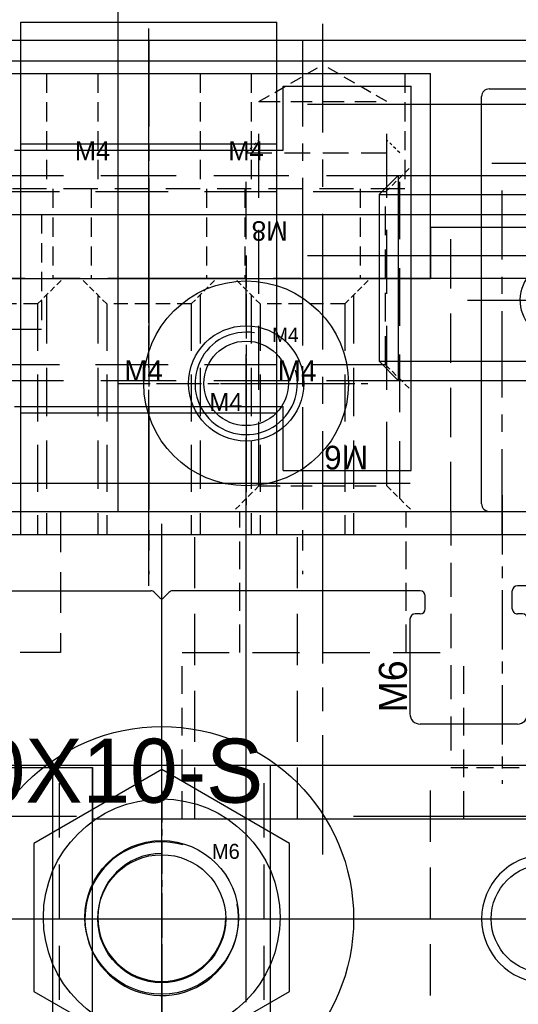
# Model space of a CAD drawing. Header units: millimetres. Extents: x -1657 to 8845, y -11980 to 3013.
# Tile 27 of 256: x 423 to 442, y -940 to -901. Entities that reach past the tile are written whole.
import ezdxf

# ---------------------------------------------------------------- set-up
doc = ezdxf.new("R2010")
doc.units = ezdxf.units.MM
doc.linetypes.add('CENTER', pattern=[2, 1.25, -0.25, 0.25, -0.25])
doc.linetypes.add('DASHED', pattern=[0.75, 0.5, -0.25])
for name, color, linetype in [('压着气缸', 252, 'Continuous'), ('图层13', 17, 'Continuous'), ('图层68', 242, 'Continuous'), ('图层71', 162, 'Continuous'), ('图层72', 183, 'Continuous'), ('图层80', 21, 'Continuous'), ('图层82', 193, 'Continuous'), ('图层86', 101, 'Continuous'), ('图层87', 241, 'Continuous'), ('图层88', 140, 'Continuous'), ('图层89', 93, 'Continuous'), ('图层96', 21, 'Continuous'), ('圆管', 25, 'Continuous'), ('定位气缸', 252, 'Continuous'), ('拔料气缸', 252, 'Continuous')]:
    doc.layers.add(name, color=color, linetype=linetype)

# ---------------------------------------------------------------- blocks, each defined once
blk = doc.blocks.new('6F')
at = {"color": 4, "linetype": 'DASHED', "ltscale": 0.471405}
for p, q in [((1, 2.5), (0, 3.5)), ((1, -2.5), (0, -3.5))]:
    blk.add_line(p, q, dxfattribs=at)
at = {"color": 4, "linetype": 'DASHED', "ltscale": 4.5}
for p, q in [((0.5, 3), (14, 3)), ((0.5, -3), (14, -3))]:
    blk.add_line(p, q, dxfattribs=at)
at = {"color": 4, "linetype": 'DASHED', "ltscale": 0.235702}
for p, q in [((14, 3), (14.5, 2.5)), ((14, -3), (14.5, -2.5))]:
    blk.add_line(p, q, dxfattribs=at)
at = {"color": 4, "linetype": 'DASHED', "ltscale": 2}
blk.add_line((14, 3), (14, -3), dxfattribs=at)
at = {"color": 4, "linetype": 'DASHED', "ltscale": 1.666667}
for p, q in [((1, 2.5), (1, -2.5)), ((16, 2.5), (16, -2.5))]:
    blk.add_line(p, q, dxfattribs=at)
at = {"color": 4, "linetype": 'DASHED', "ltscale": 5}
for p, q in [((1, 2.5), (16, 2.5)), ((1, -2.5), (16, -2.5))]:
    blk.add_line(p, q, dxfattribs=at)
at = {"color": 4, "linetype": 'DASHED', "ltscale": 0.96225}
for p in [(16, 2.5), (16, -2.5)]:
    blk.add_line(p, (17.443, 0), dxfattribs=at)
at = {"color": 1, "linetype": 'CENTER', "ltscale": 4.23765}
blk.add_line((-2.156, 0), (19.033, 0), dxfattribs=at)
blk.add_text('M6', height=0.9239, rotation=90).set_placement((2.565, -1.765))
blk = doc.blocks.new('15CFF')
at = {"layer": '图层71', "color": 1, "linetype": 'CENTER', "ltscale": 3.728372}
blk.add_line((-3.25, -7.894), (-3.25, 7.61), dxfattribs=at)
at = {"layer": '图层71', "color": 4, "linetype": 'DASHED', "ltscale": 2.166667}
for p, q in [((-6.5, 0), (-6.5, 5.5)), ((0, 0), (0, 5.5)), ((-8.75, -6.5), (-8.75, 0)), ((2.25, -6.5), (2.25, 0))]:
    blk.add_line(p, q, dxfattribs=at)
at = {"layer": '图层71', "color": 4, "linetype": 'DASHED', "ltscale": 3.666667}
blk.add_line((-8.75, 0), (2.25, 0), dxfattribs=at)
at = {"layer": '图层71', "ltscale": 4}
blk.add_text('M6', height=1.0943, rotation=90, dxfattribs=at).set_placement((0.029, -2.345))
blk = doc.blocks.new('4A')
at = {"color": 1, "linetype": 'CENTER'}
for p, q in [((0, 5), (0, -5)), ((-5, 0), (5, 0))]:
    blk.add_line(p, q, dxfattribs=at)
for radius in [4, 2.25]:
    blk.add_circle((0, 0), radius)
blk.add_text('M4', height=0.6969).set_placement((-1.438, -1.078))
blk = doc.blocks.new('4C')
at = {"color": 1, "linetype": 'CENTER', "ltscale": 1.3982}
for p, q in [((0, 3.496), (0, -3.496)), ((-3.496, 0), (3.496, 0))]:
    blk.add_line(p, q, dxfattribs=at)
blk.add_circle((0, 0), 1.65)
at = {"color": 2, "linetype": 'Continuous'}
blk.add_arc((0, 0), 2, 80.7475, 15.0508, dxfattribs=at)
blk.add_text('M4', height=0.5584).set_placement((1.013, 1.613))
blk = doc.blocks.new('18A9A')
at = {"layer": '压着气缸', "ltscale": 6}
for p, q in [((-8.575, -12.55), (-8.575, 12.55)), ((0, 0), (-17.15, 0))]:
    blk.add_line(p, q, dxfattribs=at)
at = {"layer": '压着气缸'}
for p, q in [((-0.625, 12), (-16.525, 12)), ((-16.825, 11.7), (-16.825, 9.1)), ((-0.325, 11.7), (-0.325, 9.1)), ((-16.125, 9.3), (-16.125, 9.1)), ((-15.925, 9.5), (-12.225, 9.5)), ((-1.225, 9.5), (-4.925, 9.5)), ((-1.025, 9.3), (-1.025, 9.1)), ((-16.325, 8.9), (-16.625, 8.9)), ((-11.825, 9.1), (-11.825, 5.3)), ((-10.675, 9), (-6.475, 9)), ((-5.325, 9.1), (-5.325, 5.3)), ((-0.825, 8.9), (-0.525, 8.9)), ((-16.325, 5.5), (-16.425, 5.5)), ((-0.825, 5.5), (-0.725, 5.5)), ((-16.625, 5.3), (-16.625, -5.3)), ((-16.125, 5.3), (-16.125, 5.1)), ((-1.025, 5.3), (-1.025, 5.1)), ((-0.525, 5.3), (-0.525, -5.3)), ((-15.925, 4.9), (-12.225, 4.9)), ((-1.225, 4.9), (-4.925, 4.9)), ((-15.925, -4.9), (-12.225, -4.9)), ((-1.225, -4.9), (-4.925, -4.9)), ((-16.125, -5.3), (-16.125, -5.1)), ((-11.825, -9.1), (-11.825, -5.3)), ((-5.325, -9.1), (-5.325, -5.3)), ((-1.025, -5.3), (-1.025, -5.1)), ((-16.325, -5.5), (-16.425, -5.5)), ((-0.825, -5.5), (-0.725, -5.5)), ((-16.825, -11.7), (-16.825, -9.1)), ((-16.325, -8.9), (-16.625, -8.9)), ((-16.125, -9.3), (-16.125, -9.1)), ((-10.675, -9), (-6.475, -9)), ((-1.025, -9.3), (-1.025, -9.1)), ((-0.825, -8.9), (-0.525, -8.9)), ((-0.325, -11.7), (-0.325, -9.1)), ((-15.925, -9.5), (-12.225, -9.5)), ((-1.225, -9.5), (-4.925, -9.5)), ((-0.625, -12), (-16.525, -12))]:
    blk.add_line(p, q, dxfattribs=at)
blk.add_lwpolyline([(-5.075, 2.021), (-8.575, 4.041), (-12.075, 2.021), (-12.075, -2.021), (-8.575, -4.041), (-5.075, -2.021)], close=True, dxfattribs=at)
for centre, radius in [((-8.575, 9), 1.2), ((-8.575, 0), 3.25), ((-8.575, 0), 2), ((-8.575, 0), 1.5), ((-8.575, -9), 1.2)]:
    blk.add_circle(centre, radius, dxfattribs=at)
for centre, radius, start, end in [((-16.525, 11.7), 0.3, 90, 180), ((-0.625, 11.7), 0.3, 0, 90), ((-8.575, 9), 1.5, 10.4907, 269.0523), ((-15.925, 9.3), 0.2, 90, 180), ((-12.225, 9.1), 0.4, 0, 90), ((-4.925, 9.1), 0.4, 90, 180), ((-1.225, 9.3), 0.2, 0, 90), ((-16.625, 9.1), 0.2, 180, 270), ((-16.325, 9.1), 0.2, 270, 0), ((-0.825, 9.1), 0.2, 180, 270), ((-0.525, 9.1), 0.2, 270, 0), ((-16.425, 5.3), 0.2, 90, 180), ((-16.325, 5.3), 0.2, 0, 90), ((-0.825, 5.3), 0.2, 90, 180), ((-0.725, 5.3), 0.2, 0, 90), ((-15.925, 5.1), 0.2, 180, 270), ((-12.225, 5.3), 0.4, 270, 0), ((-4.925, 5.3), 0.4, 180, 270), ((-1.225, 5.1), 0.2, 270, 0), ((-8.575, 0), 1.7, 95, 5), ((-15.925, -5.1), 0.2, 90, 180), ((-12.225, -5.3), 0.4, 0, 90), ((-4.925, -5.3), 0.4, 90, 180), ((-1.225, -5.1), 0.2, 0, 90), ((-16.425, -5.3), 0.2, 180, 270), ((-16.325, -5.3), 0.2, 270, 0), ((-0.825, -5.3), 0.2, 180, 270), ((-0.725, -5.3), 0.2, 270, 0), ((-8.575, -9), 1.5, 90.9477, 349.5093), ((-16.625, -9.1), 0.2, 90, 180), ((-16.325, -9.1), 0.2, 0, 90), ((-12.225, -9.1), 0.4, 270, 0), ((-4.925, -9.1), 0.4, 180, 270), ((-0.825, -9.1), 0.2, 90, 180), ((-0.525, -9.1), 0.2, 0, 90), ((-15.925, -9.3), 0.2, 180, 270), ((-1.225, -9.3), 0.2, 270, 0), ((-16.525, -11.7), 0.3, 180, 270), ((-0.625, -11.7), 0.3, 270, 0)]:
    blk.add_arc(centre, radius, start, end, dxfattribs=at)
blk = doc.blocks.new('18F73')
at = {"layer": '图层13', "color": 1, "linetype": 'CENTER', "ltscale": 2.671598}
blk.add_line((0, 0), (0, -15.958), dxfattribs=at)
at = {"layer": '图层13', "color": 4, "linetype": 'DASHED', "ltscale": 1.5}
for p, q in [((-4, -2.215), (-4, -6.715)), ((4, -2.215), (4, -6.715)), ((-2.25, -6.715), (-2.25, -13.815)), ((2.25, -6.715), (2.25, -13.815))]:
    blk.add_line(p, q, dxfattribs=at)
at = {"layer": '图层13', "color": 4, "linetype": 'DASHED', "ltscale": 2.666667}
blk.add_line((4, -6.715), (-4, -6.715), dxfattribs=at)
at = {"layer": '图层13'}
blk.add_text('M4', height=0.743, dxfattribs=at).set_placement((-2.897, -5.607))
blk = doc.blocks.new('19019')
at = {"layer": '图层71', "color": 1, "linetype": 'CENTER', "ltscale": 3.238837}
blk.add_line((2.75, 6.762), (2.75, -6.107), dxfattribs=at)
at = {"layer": '图层71', "color": 4, "linetype": 'DASHED', "ltscale": 3.166667}
for p, q in [((-2, 5.5), (-2, 0)), ((7.5, 5.5), (7.5, 0)), ((7.5, 0), (-2, 0)), ((0, 0), (0, -4.5)), ((5.5, 0), (5.5, -4.5))]:
    blk.add_line(p, q, dxfattribs=at)
at = {"layer": '图层71', "ltscale": 3}
blk.add_text('M5', height=0.93, dxfattribs=at).set_placement((0.539, 1.25))
blk = doc.blocks.new('19B10')
at = {"layer": '拔料气缸'}
for p, q in [((-14.25, 0), (-15, -0.75)), ((-14.25, 0), (-7.3, 0)), ((-15, -0.75), (-15, -7.25)), ((-15, -7.25), (-14.25, -8)), ((-14.25, -8), (-7.3, -8))]:
    blk.add_line(p, q, dxfattribs=at)
at = {"layer": '拔料气缸', "color": 3}
for p, q in [((-14.25, 0), (-14.25, -8)), ((-15, -0.75), (-7.3, -0.75)), ((-15, -7.25), (-7.3, -7.25))]:
    blk.add_line(p, q, dxfattribs=at)
at = {"layer": '拔料气缸', "ltscale": 3}
blk.add_line((218.509, -4.019), (-17.991, -4.019), dxfattribs=at)
blk = doc.blocks.new('19BE4')
at = {"layer": '图层89', "color": 4, "linetype": 'DASHED', "ltscale": 0.471405}
for p, q in [((0, 6.75), (1, 7.75)), ((0, 0), (1, -1))]:
    blk.add_line(p, q, dxfattribs=at)
at = {"layer": '图层89', "color": 4, "linetype": 'DASHED', "ltscale": 5.875}
for p, q in [((0.625, 7.375), (-19.5, 7.375)), ((0.625, -0.625), (-19.5, -0.625))]:
    blk.add_line(p, q, dxfattribs=at)
at = {"layer": '图层89', "color": 4, "linetype": 'DASHED', "ltscale": 5.666667}
for p, q in [((0, 6.75), (-19.5, 6.75)), ((0, 0), (-19.5, 0))]:
    blk.add_line(p, q, dxfattribs=at)
at = {"layer": '图层89', "color": 4, "linetype": 'DASHED', "ltscale": 2.25}
blk.add_line((0, 0), (0, 6.75), dxfattribs=at)
at = {"layer": '图层89', "color": 1, "linetype": 'CENTER', "ltscale": 4.312154}
blk.add_line((3.156, 3.375), (-20.905, 3.375), dxfattribs=at)
at = {"layer": '图层89'}
blk.add_text('M8', height=0.76, rotation=180, dxfattribs=at).set_placement((-3.824, 5.605))
blk = doc.blocks.new('19CD5')
at = {"layer": '图层86', "color": 1, "linetype": 'CENTER', "ltscale": 3.2}
blk.add_line((-2, 2.026), (-2, -10.899), dxfattribs=at)
at = {"layer": '图层86', "color": 4, "linetype": 'DASHED', "ltscale": 0.471405}
for p, q in [((-3.65, -0.35), (-4.65, 0.65)), ((-0.35, -0.35), (0.65, 0.65))]:
    blk.add_line(p, q, dxfattribs=at)
at = {"layer": '图层86', "color": 4, "linetype": 'DASHED', "ltscale": 3.783333}
for p, q in [((0, 0), (0, -9.35)), ((-4, 0), (-4, -9.35))]:
    blk.add_line(p, q, dxfattribs=at)
at = {"layer": '图层86', "color": 4, "linetype": 'DASHED', "ltscale": 3.666667}
for p, q in [((-3.65, -0.35), (-3.65, -9.35)), ((-0.35, -0.35), (-0.35, -9.35))]:
    blk.add_line(p, q, dxfattribs=at)
at = {"layer": '图层86', "color": 4, "linetype": 'DASHED', "ltscale": 1.1}
blk.add_line((-0.35, -0.35), (-3.65, -0.35), dxfattribs=at)
at = {"layer": '图层86'}
blk.add_text('M4', height=0.8143, dxfattribs=at).set_placement((-2.964, -3.367))
blk = doc.blocks.new('6C')
at = {"color": 1, "linetype": 'CENTER'}
for p, q in [((0, 5), (0, -5)), ((-5, 0), (5, 0))]:
    blk.add_line(p, q, dxfattribs=at)
blk.add_circle((0, 0), 2.5)
at = {"color": 2, "linetype": 'Continuous'}
blk.add_arc((0, 0), 3, 73.9359, 10.9553, dxfattribs=at)
blk.add_text('M6', height=0.5859).set_placement((1.961, 2.337))
blk = doc.blocks.new('1AE2D')
at = {"layer": '定位气缸'}
for p, q in [((0.717, -20.55), (0.717, 20.55)), ((-12.283, 19.6), (-11.883, 20)), ((13.317, 20), (-11.883, 20)), ((13.317, 20), (13.717, 19.6)), ((-12.283, 19.6), (-12.283, 13.9)), ((13.717, 19.6), (13.717, 13.9)), ((-2.322, 15), (3.755, 15)), ((-10.983, 14.3), (-7.283, 14.3)), ((12.417, 14.3), (8.717, 14.3)), ((-11.183, 14.1), (-11.183, 13.9)), ((-6.883, 13.9), (-6.883, 10.1)), ((8.317, 13.9), (8.317, 10.1)), ((12.617, 14.1), (12.617, 13.9)), ((-11.383, 13.7), (-12.083, 13.7)), ((12.817, 13.7), (13.517, 13.7)), ((-12.083, 10.1), (-12.083, 0.424)), ((-11.383, 10.3), (-11.883, 10.3)), ((-11.183, 10.1), (-11.183, 9.9)), ((12.617, 10.1), (12.617, 9.9)), ((12.817, 10.3), (13.317, 10.3)), ((13.517, 10.1), (13.517, 0.424)), ((-10.983, 9.7), (-7.283, 9.7)), ((12.417, 9.7), (8.717, 9.7)), ((-1.285, 0), (-14.701, 0)), ((-1.285, 0), (-14.701, 0)), ((14.092, 0), (-12.658, 0)), ((-11.813, 0.071), (-12.025, 0.283)), ((0, 0), (1.333, 0)), ((0, 0), (1.333, 0)), ((2.618, 0), (16.035, 0)), ((2.618, 0), (16.035, 0)), ((13.246, 0.071), (13.458, 0.283)), ((-11.813, -0.071), (-12.025, -0.283)), ((13.246, -0.071), (13.458, -0.283)), ((-12.083, -10.1), (-12.083, -0.424)), ((13.517, -10.1), (13.517, -0.424)), ((-11.183, -10.1), (-11.183, -9.9)), ((-10.983, -9.7), (-7.283, -9.7)), ((12.417, -9.7), (8.717, -9.7)), ((12.617, -10.1), (12.617, -9.9)), ((-11.383, -10.3), (-11.883, -10.3)), ((-6.883, -13.9), (-6.883, -10.1)), ((8.317, -13.9), (8.317, -10.1)), ((12.817, -10.3), (13.317, -10.3)), ((-11.383, -13.7), (-12.083, -13.7)), ((12.817, -13.7), (13.517, -13.7)), ((-12.283, -19.6), (-12.283, -13.9)), ((-11.183, -14.1), (-11.183, -13.9)), ((12.617, -14.1), (12.617, -13.9)), ((13.717, -19.6), (13.717, -13.9)), ((-10.983, -14.3), (-7.283, -14.3)), ((12.417, -14.3), (8.717, -14.3)), ((-2.322, -15), (3.755, -15)), ((-11.883, -20), (-12.283, -19.6)), ((13.717, -19.6), (13.317, -20)), ((13.317, -20), (-11.883, -20))]:
    blk.add_line(p, q, dxfattribs=at)
blk.add_lwpolyline([(-2.22, -5), (3.553, -5), (6.44, 0), (3.553, 5), (-2.22, 5), (-5.107, 0)], close=True, dxfattribs=at)
for centre, radius in [((0.717, 15), 2.125), ((0.667, 0), 4.625), ((0.667, 0), 3), ((0.717, -15), 2.125)]:
    blk.add_circle(centre, radius, dxfattribs=at)
for centre, radius, start, end in [((0.717, 15), 2.5, 93.5456, 358.2375), ((-10.983, 14.1), 0.2, 90, 180), ((-7.283, 13.9), 0.4, 0, 90), ((8.717, 13.9), 0.4, 90, 180), ((12.417, 14.1), 0.2, 0, 90), ((-12.083, 13.9), 0.2, 180, 270), ((-11.383, 13.9), 0.2, 270, 0), ((12.817, 13.9), 0.2, 180, 270), ((13.517, 13.9), 0.2, 270, 0), ((-11.883, 10.1), 0.2, 90, 180), ((-11.383, 10.1), 0.2, 0, 90), ((-7.283, 10.1), 0.4, 270, 0), ((8.717, 10.1), 0.4, 180, 270), ((12.817, 10.1), 0.2, 90, 180), ((13.317, 10.1), 0.2, 0, 90), ((-10.983, 9.9), 0.2, 180, 270), ((12.417, 9.9), 0.2, 270, 0), ((0.667, 0), 2.5, 180, 90), ((-11.883, 0.424), 0.2, 180, 225), ((13.317, 0.424), 0.2, 315, 0), ((-11.883, 0), 0.1, 315, 45), ((13.317, 0), 0.1, 135, 225), ((-11.883, -0.424), 0.2, 135, 180), ((13.317, -0.424), 0.2, 0, 45), ((-10.983, -9.9), 0.2, 90, 180), ((-7.283, -10.1), 0.4, 0, 90), ((8.717, -10.1), 0.4, 90, 180), ((12.417, -9.9), 0.2, 0, 90), ((-11.883, -10.1), 0.2, 180, 270), ((-11.383, -10.1), 0.2, 270, 0), ((12.817, -10.1), 0.2, 180, 270), ((13.317, -10.1), 0.2, 270, 0), ((0.717, -15), 2.5, 1.7625, 266.4544), ((-12.083, -13.9), 0.2, 90, 180), ((-11.383, -13.9), 0.2, 0, 90), ((12.817, -13.9), 0.2, 90, 180), ((13.517, -13.9), 0.2, 0, 90), ((-10.983, -14.1), 0.2, 180, 270), ((-7.283, -13.9), 0.4, 270, 0), ((8.717, -13.9), 0.4, 180, 270), ((12.417, -14.1), 0.2, 270, 0)]:
    blk.add_arc(centre, radius, start, end, dxfattribs=at)
blk.add_text('MD-20X10-S', height=2.5, rotation=90, dxfattribs=at).set_placement((-3.812, -15.358))
blk = doc.blocks.new('29DBD')
at = {"layer": '圆管', "color": 1, "linetype": 'CENTER', "ltscale": 88.16}
blk.add_line((30.4, 17), (-410.4, 17), dxfattribs=at)
blk = doc.blocks.new('6B33A')
at = {"layer": '图层88', "color": 1, "linetype": 'CENTER', "ltscale": 2.671598}
blk.add_line((-4, 1.271), (-4, -10.143), dxfattribs=at)
at = {"layer": '图层88', "color": 4, "linetype": 'DASHED', "ltscale": 1.5}
for p, q in [((-8, 0), (-8, -4.5)), ((0, 0), (0, -4.5)), ((-6.25, -4.5), (-6.25, -8)), ((-1.75, -4.5), (-1.75, -8))]:
    blk.add_line(p, q, dxfattribs=at)
at = {"layer": '图层88', "color": 4, "linetype": 'DASHED', "ltscale": 2.666667}
blk.add_line((0, -4.5), (-8, -4.5), dxfattribs=at)
at = {"layer": '图层88'}
blk.add_text('M4', height=0.743, dxfattribs=at).set_placement((-6.897, -3.392))

msp = doc.modelspace()

# ---------------------------------------------------------------- linework, layer by layer
at = {"layer": '图层13', "ltscale": 1.375}
for p, q in [((258.9098, -902.2622), (595.9098, -902.2622)), ((258.9098, -909.0622), (595.9098, -909.0622)), ((258.9098, -920.6622), (595.9098, -920.6622))]:
    msp.add_line(p, q, dxfattribs=at)
at = {"layer": '图层13', "color": 4, "linetype": 'DASHED', "ltscale": 58.333333}
for p, q in [((258.9098, -904.7622), (595.9098, -904.7622)), ((258.9098, -910.6622), (595.9098, -910.6622))]:
    msp.add_line(p, q, dxfattribs=at)
at = {"layer": '图层13', "color": 1, "linetype": 'CENTER', "ltscale": 2.6912}
msp.add_line((441.5098, -921.5902), (441.5098, -908.1342), dxfattribs=at)
at = {"layer": '图层13', "color": 4, "linetype": 'DASHED', "ltscale": 3.866667}
msp.add_line((439.5098, -920.6622), (439.5098, -909.0622), dxfattribs=at)
at = {"layer": '图层68', "ltscale": 1.125}
for q in [(426.5098, -830.6622), (478.9098, -920.6622)]:
    msp.add_line((426.5098, -920.6622), q, dxfattribs=at)
at = {"layer": '图层68', "color": 1, "linetype": 'CENTER', "ltscale": 4.64}
msp.add_line((441.1098, -907.0622), (464.3098, -907.0622), dxfattribs=at)
at = {"layer": '图层71', "color": 1, "linetype": 'CENTER', "ltscale": 2.784}
msp.add_line((431.5098, -933.6222), (431.5098, -919.7022), dxfattribs=at)
at = {"layer": '图层71', "color": 1, "linetype": 'CENTER', "ltscale": 1.856}
msp.add_line((441.5098, -920.0222), (441.5098, -931.3022), dxfattribs=at)
at = {"layer": '图层71', "ltscale": 2.125}
for p, q in [((411.5098, -920.6622), (541.5098, -920.6622)), ((413.5098, -930.6622), (425.5098, -930.6622)), ((425.5098, -932.6622), (527.5098, -932.6622))]:
    msp.add_line(p, q, dxfattribs=at)
at = {"layer": '图层71', "color": 4, "linetype": 'DASHED', "ltscale": 4}
for p, q in [((429.5098, -932.6622), (429.5098, -920.6622)), ((433.5098, -932.6622), (433.5098, -920.6622))]:
    msp.add_line(p, q, dxfattribs=at)
at = {"layer": '图层71', "color": 4, "linetype": 'DASHED', "ltscale": 2.666667}
msp.add_line((439.5098, -920.6622), (439.5098, -930.6622), dxfattribs=at)
at = {"layer": '图层71', "ltscale": 2.5}
msp.add_line((425.5098, -930.6622), (425.5098, -932.6622), dxfattribs=at)
at = {"layer": '图层71', "color": 4, "linetype": 'DASHED', "ltscale": 1.333333}
msp.add_line((439.5098, -930.6622), (443.5098, -930.6622), dxfattribs=at)
at = {"layer": '图层72', "ltscale": 2.125}
for q in [(426.5098, -893.9622), (478.9098, -920.6622)]:
    msp.add_line((426.5098, -920.6622), q, dxfattribs=at)
at = {"layer": '图层72', "color": 1, "linetype": 'CENTER', "ltscale": 4.64}
msp.add_line((441.1098, -907.0622), (464.3098, -907.0622), dxfattribs=at)
at = {"layer": '图层80', "ltscale": 2.5}
for p in [(413.5098, -930.6622), (425.5098, -1041.6622)]:
    msp.add_line(p, (425.5098, -930.6622), dxfattribs=at)
at = {"layer": '图层82', "ltscale": 1.625}
msp.add_line((258.9098, -903.0622), (595.9098, -903.0622), dxfattribs=at)
at = {"layer": '图层86', "color": 1, "linetype": 'CENTER', "ltscale": 0.624358}
msp.add_line((427.7098, -909.0013), (427.7098, -912.1231), dxfattribs=at)
at = {"layer": '图层86', "ltscale": 1.625}
for p, q in [((438.7098, -909.5622), (438.7098, -911.5622)), ((438.7098, -909.5622), (442.7098, -909.5622)), ((416.7098, -911.5622), (438.7098, -911.5622)), ((287.7098, -921.5622), (545.2098, -921.5622))]:
    msp.add_line(p, q, dxfattribs=at)
at = {"layer": '图层86', "color": 4, "linetype": 'DASHED', "ltscale": 42.916667}
msp.add_line((287.7098, -919.5622), (545.2098, -919.5622), dxfattribs=at)
at = {"layer": '图层87', "color": 1, "linetype": 'CENTER', "ltscale": 2.784}
msp.add_line((428.2098, -943.5222), (428.2098, -929.6022), dxfattribs=at)
at = {"layer": '图层87', "ltscale": 1.625}
msp.add_line((305.7098, -930.5622), (550.7098, -930.5622), dxfattribs=at)
at = {"layer": '图层87', "ltscale": 1.375}
for p, q in [((423.9598, -942.5622), (423.9598, -930.5622)), ((432.4598, -942.5622), (432.4598, -930.5622))]:
    msp.add_line(p, q, dxfattribs=at)
at = {"layer": '图层87', "color": 4, "linetype": 'DASHED', "ltscale": 4}
msp.add_line((438.7098, -942.5622), (438.7098, -930.5622), dxfattribs=at)
at = {"layer": '图层87', "color": 4, "linetype": 'DASHED', "ltscale": 43.333333}
msp.add_line((305.7098, -932.5622), (550.7098, -932.5622), dxfattribs=at)
at = {"layer": '图层88', "color": 1, "linetype": 'CENTER', "ltscale": 5.8}
msp.add_line((427.7098, -923.5622), (427.7098, -899.5622), dxfattribs=at)
at = {"layer": '图层88', "ltscale": 1.625}
for p, q in [((422.7098, -921.5622), (422.7098, -901.5622)), ((422.7098, -901.5622), (432.7098, -901.5622)), ((432.7098, -921.5622), (432.7098, -901.5622)), ((422.7098, -906.3122), (432.7098, -906.3122)), ((422.7098, -916.8122), (432.7098, -916.8122)), ((422.7098, -921.5622), (432.7098, -921.5622))]:
    msp.add_line(p, q, dxfattribs=at)
at = {"layer": '图层88', "ltscale": 0.875}
for p, q in [((416.7098, -903.5622), (438.7098, -903.5622)), ((438.7098, -911.5622), (438.7098, -903.5622)), ((422.7098, -911.5622), (416.7098, -911.5622)), ((432.7098, -911.5622), (438.7098, -911.5622))]:
    msp.add_line(p, q, dxfattribs=at)
at = {"layer": '图层88', "color": 4, "linetype": 'DASHED', "ltscale": 3.333333}
msp.add_line((422.7098, -911.5622), (432.7098, -911.5622), dxfattribs=at)
at = {"layer": '图层89', "color": 1, "linetype": 'CENTER', "ltscale": 3.48}
msp.add_line((427.7098, -920.2622), (427.7098, -902.8622), dxfattribs=at)
at = {"layer": '图层89', "ltscale": 1.625}
for p, q in [((432.9598, -904.0622), (437.9598, -904.0622)), ((432.9598, -906.5622), (432.9598, -904.0622)), ((437.9598, -919.0622), (437.9598, -904.0622)), ((422.4598, -906.5622), (432.9598, -906.5622)), ((422.4598, -916.5622), (432.9598, -916.5622)), ((432.9598, -919.0622), (432.9598, -916.5622)), ((432.9598, -919.0622), (437.9598, -919.0622))]:
    msp.add_line(p, q, dxfattribs=at)
at = {"layer": '图层96', "color": 1, "linetype": 'CENTER'}
for p, q in [((428.2098, -945.5622), (428.2098, -927.5622)), ((419.2098, -936.5622), (437.2098, -936.5622))]:
    msp.add_line(p, q, dxfattribs=at)
at = {"layer": '图层96', "color": 4, "linetype": 'DASHED', "ltscale": 4.229526}
for p, q in [((424.2098, -942.9065), (424.2098, -930.2179)), ((432.2098, -942.9065), (432.2098, -930.2179))]:
    msp.add_line(p, q, dxfattribs=at)
at = {"layer": '图层96', "ltscale": 1.375}
msp.add_circle((428.2098, -936.5622), 7.5, dxfattribs=at)

# ---------------------------------------------------------------- block references
at = {"layer": '压着气缸', "rotation": 270}
msp.add_blockref('18A9A', (452.7098, -920.9872), dxfattribs=at)
at = {"layer": '图层13', "ltscale": 1.625}
msp.add_blockref('18F73', (419.5098, -906.8472), dxfattribs=at)
at = {"layer": '图层13', "ltscale": 2.125}
msp.add_blockref('4A', (431.5098, -915.6622), dxfattribs=at)
at = {"layer": '图层68', "ltscale": 2.125, "rotation": 90}
msp.add_blockref('6F', (434.5098, -920.6622), dxfattribs=at)
at = {"layer": '图层71', "ltscale": 2.125}
msp.add_blockref('15CFF', (437.7598, -926.1622), dxfattribs=at)
at = {"layer": '图层71', "ltscale": 1.625}
msp.add_blockref('19019', (416.7598, -926.1622), dxfattribs=at)
at = {"layer": '图层72', "ltscale": 2.125}
msp.add_blockref('4C', (431.5098, -915.6622), dxfattribs=at)
at = {"layer": '图层86', "ltscale": 3.75}
for p in [(423.7098, -912.2122), (429.7098, -912.2122), (435.7098, -912.2122)]:
    msp.add_blockref('19CD5', p, dxfattribs=at)
at = {"layer": '图层88', "ltscale": 0.875}
for p in [(425.7098, -903.5622), (431.7098, -903.5622), (437.7098, -903.5622)]:
    msp.add_blockref('6B33A', p, dxfattribs=at)
at = {"layer": '图层89', "ltscale": 1.625}
msp.add_blockref('19BE4', (436.9598, -914.9372), dxfattribs=at)
at = {"layer": '图层96', "ltscale": 3.75}
msp.add_blockref('6C', (428.2098, -936.5622), dxfattribs=at)
at = {"layer": '圆管', "ltscale": 2.125, "rotation": 270}
msp.add_blockref('29DBD', (414.5098, -1041.6622), dxfattribs=at)
at = {"layer": '定位气缸', "ltscale": 1.375, "rotation": 270}
msp.add_blockref('1AE2D', (428.2098, -935.8455), dxfattribs=at)
at = {"layer": '拔料气缸', "ltscale": 1.625}
msp.add_blockref('19B10', (451.7007, -907.5435), dxfattribs=at)

doc.saveas('drawing.dxf')
